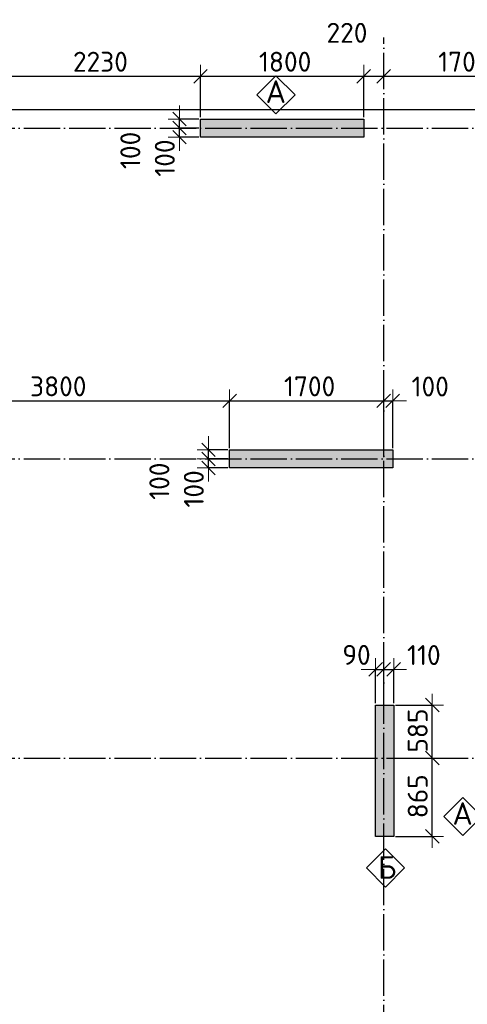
# Model space of a CAD drawing. Header units: millimetres. Extents: x -3495 to 112233, y -3287 to 47686.
# Tile 38 of 43: x 52686 to 57622, y 36823 to 47686. Entities that reach past the tile are written whole.
import ezdxf

# ---------------------------------------------------------------- set-up
doc = ezdxf.new("R2010")
doc.units = ezdxf.units.MM
doc.header["$PDMODE"] = 65
doc.linetypes.add('______11', pattern=[500, 400, -50, 0, -50])
doc.linetypes.add('______5', pattern=[1100, 800, -100, 100, -100])
for name, color, linetype, lineweight in [('Standard', 7, 'Continuous', 25), ('Армирование стержнями_ общее', 40, 'Continuous', 35), ('Размерная линия_ общее', 7, 'Continuous', 13)]:
    doc.layers.add(name, color=color, linetype=linetype, lineweight=lineweight)
doc.layers.add('Осевая линия_ общее', color=7, linetype='______5', lineweight=13, true_color=0xa0a0a0)
doc.styles.add('ISOCPEUR', font='isocpeur.ttf')
doc.dimstyles.new('DIMSTYLE_3', dxfattribs={"dimtxt": 220, "dimasz": 250, "dimexe": 0, "dimexo": 0, "dimgap": 110, "dimtad": 2, "dimdec": 0, "dimrnd": 5, "dimzin": 12, "dimdsep": 46, "dimtxsty": 'ISOCPEUR', "dimblk1": 'ALL_ML_STRICH', "dimblk2": 'ALL_ML_STRICH', "dimsah": 1, "dimcen": 0, "dimclrd": 7, "dimclre": 256, "dimclrt": 7, "dimadec": 0, "dimazin": 0, "dimtfac": 1, "dimtdec": 0, "dimtix": 1, "dimtmove": 2, "dimatfit": 3, "dimfxl": 0, "dimtzin": 0, "dimlwd": 0, "dimlwe": -3, "dimarcsym": 0})
doc.dimstyles.new('DIMSTYLE_8', dxfattribs={"dimtxt": 220, "dimasz": 250, "dimexe": 0, "dimexo": 0, "dimgap": 110, "dimtad": 2, "dimdec": 0, "dimrnd": 5, "dimzin": 12, "dimdsep": 46, "dimtxsty": 'ISOCPEUR', "dimblk1": 'ALL_ML_STRICH', "dimblk2": 'ALL_ML_STRICH', "dimsah": 1, "dimcen": 0, "dimclrd": 7, "dimclre": 256, "dimclrt": 7, "dimadec": 0, "dimazin": 0, "dimtfac": 1, "dimtdec": 0, "dimtix": 1, "dimtmove": 2, "dimatfit": 3, "dimfxl": 0, "dimtvp": 1.2, "dimtzin": 0, "dimlwd": 0, "dimlwe": -3, "dimarcsym": 0})

# ---------------------------------------------------------------- blocks, each defined once
blk = doc.blocks.new('СЛОЖНЫЙ_ОБЪЕКТ_0')
at = {"layer": 'Осевая линия_ общее', "color": 253, "linetype": '______11', "lineweight": -3, "true_color": 0xa0a0a0, "transparency": 33554687}
for p, q in [((56700, -2590), (56700, 47490)), ((47230, 46490), (64210, 46490)), ((47230, 42840), (64210, 42840)), ((47230, 39540), (64820, 39540))]:
    blk.add_line(p, q, dxfattribs=at)
blk = doc.blocks.new('СЛОЖНЫЙ_ОБЪЕКТ_4')
at = {"layer": 'Армирование стержнями_ общее', "color": 7, "linetype": 'Continuous', "lineweight": 13, "transparency": 33554687}
blk.add_lwpolyline([(55512, 47068), (55302, 46858), (55512, 46648), (55722, 46858), (55512, 47068)], close=True, dxfattribs=at)
at = {"layer": 'Армирование стержнями_ общее', "color": 7, "linetype": 'Continuous', "lineweight": 13, "transparency": 33554687, "insert": (55398, 46892), "char_height": 250, "width": 327.27, "attachment_point": 4, "style": 'ISOCPEUR'}
blk.add_mtext('\\A1;{\\fISOCPEUR|i0|b0;\\H250.000000;\\W1.000000;\\C7;А}\\P', dxfattribs=at)
blk = doc.blocks.new('СЛОЖНЫЙ_ОБЪЕКТ_7')
at = {"layer": 'Армирование стержнями_ общее', "color": 7, "linetype": 'Continuous', "lineweight": 13, "transparency": 33554687}
blk.add_lwpolyline([(57572, 39104), (57362, 38894), (57572, 38684), (57782, 38894), (57572, 39104)], close=True, dxfattribs=at)
at = {"layer": 'Армирование стержнями_ общее', "color": 7, "linetype": 'Continuous', "lineweight": 13, "transparency": 33554687, "insert": (57458, 38928), "char_height": 250, "width": 327.27, "attachment_point": 4, "style": 'ISOCPEUR'}
blk.add_mtext('\\A1;{\\fISOCPEUR|i0|b0;\\H250.000000;\\W1.000000;\\C7;А}\\P', dxfattribs=at)
blk = doc.blocks.new('СЛОЖНЫЙ_ОБЪЕКТ_8')
at = {"layer": 'Армирование стержнями_ общее', "color": 7, "linetype": 'Continuous', "lineweight": 13, "transparency": 33554687}
blk.add_lwpolyline([(56721, 38537), (56511, 38327), (56721, 38117), (56931, 38327), (56721, 38537)], close=True, dxfattribs=at)
at = {"layer": 'Армирование стержнями_ общее', "color": 7, "linetype": 'Continuous', "lineweight": 13, "transparency": 33554687, "insert": (56636, 38333), "char_height": 250, "width": 300, "attachment_point": 4, "style": 'ISOCPEUR'}
blk.add_mtext('\\A1;{\\fISOCPEUR|i0|b0;\\H250.000000;\\W1.000000;\\C7;Б}\\P', dxfattribs=at)
blk = doc.blocks.new('ALL_ML_STRICH')
at = {"color": 0, "linetype": 'ByBlock', "lineweight": -2}
for p, q in [((0, -0.5), (0, 0.5)), ((-1, 0), (0.5, 0)), ((-0.3, -0.3), (0.3, 0.3))]:
    blk.add_line(p, q, dxfattribs=at)
blk = doc.blocks.new('*D168')
at = {"layer": 'DEFPOINTS', "color": 7, "linetype": 'Continuous', "lineweight": 13, "transparency": 33554687}
for p in [(52450, 47062), (52450, 46590), (54680, 46590)]:
    blk.add_point(p, dxfattribs=at)
at = {"layer": 'Размерная линия_ общее', "color": 253, "linetype": 'Continuous', "lineweight": -2, "true_color": 0xa0a0a0, "transparency": 33554687}
for p, q in [((52450, 46610), (52450, 47062)), ((54680, 46610), (54680, 47062))]:
    blk.add_line(p, q, dxfattribs=at)
at = {"layer": 'Размерная линия_ общее', "color": 7, "linetype": 'Continuous', "lineweight": -2, "transparency": 33554687}
blk.add_line((52450, 47062), (54680, 47062), dxfattribs=at)
at = {"layer": 'Размерная линия_ общее', "color": 7, "linetype": 'Continuous', "lineweight": 13, "transparency": 33554687, "xscale": 250, "yscale": 250, "zscale": 250, "rotation": 180}
blk.add_blockref('ALL_ML_STRICH', (52450, 47062), dxfattribs=at)
at = {"layer": 'Размерная линия_ общее', "color": 7, "linetype": 'Continuous', "lineweight": 13, "transparency": 33554687, "xscale": 250, "yscale": 250, "zscale": 250}
blk.add_blockref('ALL_ML_STRICH', (54680, 47062), dxfattribs=at)
at = {"layer": 'Размерная линия_ общее', "color": 7, "linetype": 'Continuous', "lineweight": 13, "transparency": 33554687, "insert": (53576, 47222), "char_height": 220, "width": 880, "attachment_point": 5, "style": 'ISOCPEUR'}
blk.add_mtext('\\A1;{2230}', dxfattribs=at)
blk = doc.blocks.new('*D169')
at = {"layer": 'DEFPOINTS', "color": 7, "linetype": 'Continuous', "lineweight": 13, "transparency": 33554687}
for p in [(54680, 47062), (54680, 46590), (56480, 46590)]:
    blk.add_point(p, dxfattribs=at)
at = {"layer": 'Размерная линия_ общее', "color": 253, "linetype": 'Continuous', "lineweight": -2, "true_color": 0xa0a0a0, "transparency": 33554687}
for p, q in [((54680, 46610), (54680, 47062)), ((56480, 46610), (56480, 47062))]:
    blk.add_line(p, q, dxfattribs=at)
at = {"layer": 'Размерная линия_ общее', "color": 7, "linetype": 'Continuous', "lineweight": -2, "transparency": 33554687}
blk.add_line((54680, 47062), (56480, 47062), dxfattribs=at)
at = {"layer": 'Размерная линия_ общее', "color": 7, "linetype": 'Continuous', "lineweight": 13, "transparency": 33554687, "xscale": 250, "yscale": 250, "zscale": 250, "rotation": 180}
blk.add_blockref('ALL_ML_STRICH', (54680, 47062), dxfattribs=at)
at = {"layer": 'Размерная линия_ общее', "color": 7, "linetype": 'Continuous', "lineweight": 13, "transparency": 33554687, "xscale": 250, "yscale": 250, "zscale": 250}
blk.add_blockref('ALL_ML_STRICH', (56480, 47062), dxfattribs=at)
at = {"layer": 'Размерная линия_ общее', "color": 7, "linetype": 'Continuous', "lineweight": 13, "transparency": 33554687, "insert": (55613, 47222), "char_height": 220, "width": 880, "attachment_point": 5, "style": 'ISOCPEUR'}
blk.add_mtext('\\A1;{1800}', dxfattribs=at)
blk = doc.blocks.new('*D170')
at = {"layer": 'DEFPOINTS', "color": 7, "linetype": 'Continuous', "lineweight": 13, "transparency": 33554687}
for p in [(56480, 47062), (56700, 46922), (56480, 46590)]:
    blk.add_point(p, dxfattribs=at)
at = {"layer": 'Размерная линия_ общее', "color": 253, "linetype": 'Continuous', "lineweight": -2, "true_color": 0xa0a0a0, "transparency": 33554687}
for p, q in [((56480, 46610), (56480, 47062)), ((56700, 46942), (56700, 47062))]:
    blk.add_line(p, q, dxfattribs=at)
at = {"layer": 'Размерная линия_ общее', "color": 7, "linetype": 'Continuous', "lineweight": -2, "transparency": 33554687}
blk.add_line((56480, 47062), (56700, 47062), dxfattribs=at)
at = {"layer": 'Размерная линия_ общее', "color": 7, "linetype": 'Continuous', "lineweight": 13, "transparency": 33554687, "xscale": 250, "yscale": 250, "zscale": 250, "rotation": 180}
blk.add_blockref('ALL_ML_STRICH', (56480, 47062), dxfattribs=at)
at = {"layer": 'Размерная линия_ общее', "color": 7, "linetype": 'Continuous', "lineweight": 13, "transparency": 33554687, "xscale": 250, "yscale": 250, "zscale": 250}
blk.add_blockref('ALL_ML_STRICH', (56700, 47062), dxfattribs=at)
at = {"layer": 'Размерная линия_ общее', "color": 7, "linetype": 'Continuous', "lineweight": 13, "transparency": 33554687, "insert": (56295, 47541), "char_height": 220, "width": 660, "attachment_point": 5, "style": 'ISOCPEUR'}
blk.add_mtext('\\A1;{220}', dxfattribs=at)
blk = doc.blocks.new('*D171')
at = {"layer": 'DEFPOINTS', "color": 7, "linetype": 'Continuous', "lineweight": 13, "transparency": 33554687}
for p in [(56700, 47062), (58400, 46972), (56700, 46922)]:
    blk.add_point(p, dxfattribs=at)
at = {"layer": 'Размерная линия_ общее', "color": 253, "linetype": 'Continuous', "lineweight": -2, "true_color": 0xa0a0a0, "transparency": 33554687}
for p, q in [((56700, 46942), (56700, 47062)), ((58400, 46992), (58400, 47062))]:
    blk.add_line(p, q, dxfattribs=at)
at = {"layer": 'Размерная линия_ общее', "color": 7, "linetype": 'Continuous', "lineweight": -2, "transparency": 33554687}
blk.add_line((56700, 47062), (58400, 47062), dxfattribs=at)
at = {"layer": 'Размерная линия_ общее', "color": 7, "linetype": 'Continuous', "lineweight": 13, "transparency": 33554687, "xscale": 250, "yscale": 250, "zscale": 250, "rotation": 180}
blk.add_blockref('ALL_ML_STRICH', (56700, 47062), dxfattribs=at)
at = {"layer": 'Размерная линия_ общее', "color": 7, "linetype": 'Continuous', "lineweight": 13, "transparency": 33554687, "xscale": 250, "yscale": 250, "zscale": 250}
blk.add_blockref('ALL_ML_STRICH', (58400, 47062), dxfattribs=at)
at = {"layer": 'Размерная линия_ общее', "color": 7, "linetype": 'Continuous', "lineweight": 13, "transparency": 33554687, "insert": (57583, 47222), "char_height": 220, "width": 880, "attachment_point": 5, "style": 'ISOCPEUR'}
blk.add_mtext('\\A1;{1700}', dxfattribs=at)
blk = doc.blocks.new('*D178')
at = {"layer": 'DEFPOINTS', "color": 7, "linetype": 'Continuous', "lineweight": 13, "transparency": 33554687}
for p in [(51200, 43481), (51200, 42940), (55000, 42940)]:
    blk.add_point(p, dxfattribs=at)
at = {"layer": 'Размерная линия_ общее', "color": 253, "linetype": 'Continuous', "lineweight": -2, "true_color": 0xa0a0a0, "transparency": 33554687}
for p, q in [((51200, 42960), (51200, 43481)), ((55000, 42960), (55000, 43481))]:
    blk.add_line(p, q, dxfattribs=at)
at = {"layer": 'Размерная линия_ общее', "color": 7, "linetype": 'Continuous', "lineweight": -2, "transparency": 33554687}
blk.add_line((51200, 43481), (55000, 43481), dxfattribs=at)
at = {"layer": 'Размерная линия_ общее', "color": 7, "linetype": 'Continuous', "lineweight": 13, "transparency": 33554687, "xscale": 250, "yscale": 250, "zscale": 250, "rotation": 180}
blk.add_blockref('ALL_ML_STRICH', (51200, 43481), dxfattribs=at)
at = {"layer": 'Размерная линия_ общее', "color": 7, "linetype": 'Continuous', "lineweight": 13, "transparency": 33554687, "xscale": 250, "yscale": 250, "zscale": 250}
blk.add_blockref('ALL_ML_STRICH', (55000, 43481), dxfattribs=at)
at = {"layer": 'Размерная линия_ общее', "color": 7, "linetype": 'Continuous', "lineweight": 13, "transparency": 33554687, "insert": (53111, 43641), "char_height": 220, "width": 880, "attachment_point": 5, "style": 'ISOCPEUR'}
blk.add_mtext('\\A1;{3800}', dxfattribs=at)
blk = doc.blocks.new('*D179')
at = {"layer": 'DEFPOINTS', "color": 7, "linetype": 'Continuous', "lineweight": 13, "transparency": 33554687}
for p in [(55000, 43481), (55000, 42940), (56700, 42840)]:
    blk.add_point(p, dxfattribs=at)
at = {"layer": 'Размерная линия_ общее', "color": 253, "linetype": 'Continuous', "lineweight": -2, "true_color": 0xa0a0a0, "transparency": 33554687}
for p, q in [((55000, 42960), (55000, 43481)), ((56700, 42860), (56700, 43481))]:
    blk.add_line(p, q, dxfattribs=at)
at = {"layer": 'Размерная линия_ общее', "color": 7, "linetype": 'Continuous', "lineweight": -2, "transparency": 33554687}
blk.add_line((55000, 43481), (56700, 43481), dxfattribs=at)
at = {"layer": 'Размерная линия_ общее', "color": 7, "linetype": 'Continuous', "lineweight": 13, "transparency": 33554687, "xscale": 250, "yscale": 250, "zscale": 250, "rotation": 180}
blk.add_blockref('ALL_ML_STRICH', (55000, 43481), dxfattribs=at)
at = {"layer": 'Размерная линия_ общее', "color": 7, "linetype": 'Continuous', "lineweight": 13, "transparency": 33554687, "xscale": 250, "yscale": 250, "zscale": 250}
blk.add_blockref('ALL_ML_STRICH', (56700, 43481), dxfattribs=at)
at = {"layer": 'Размерная линия_ общее', "color": 7, "linetype": 'Continuous', "lineweight": 13, "transparency": 33554687, "insert": (55883, 43641), "char_height": 220, "width": 880, "attachment_point": 5, "style": 'ISOCPEUR'}
blk.add_mtext('\\A1;{1700}', dxfattribs=at)
blk = doc.blocks.new('*D180')
at = {"layer": 'DEFPOINTS', "color": 7, "linetype": 'Continuous', "lineweight": 13, "transparency": 33554687}
for p in [(56700, 43481), (56800, 42940), (56700, 42840)]:
    blk.add_point(p, dxfattribs=at)
at = {"layer": 'Размерная линия_ общее', "color": 253, "linetype": 'Continuous', "lineweight": -2, "true_color": 0xa0a0a0, "transparency": 33554687}
for p, q in [((56700, 42860), (56700, 43481)), ((56800, 42960), (56800, 43481))]:
    blk.add_line(p, q, dxfattribs=at)
at = {"layer": 'Размерная линия_ общее', "color": 7, "linetype": 'Continuous', "lineweight": -2, "transparency": 33554687}
blk.add_line((56700, 43481), (56800, 43481), dxfattribs=at)
at = {"layer": 'Размерная линия_ общее', "color": 7, "linetype": 'Continuous', "lineweight": 13, "transparency": 33554687, "xscale": 250, "yscale": 250, "zscale": 250}
blk.add_blockref('ALL_ML_STRICH', (56800, 43481), dxfattribs=at)
at = {"layer": 'Размерная линия_ общее', "color": 7, "linetype": 'Continuous', "lineweight": 13, "transparency": 33554687, "xscale": 250, "yscale": 250, "zscale": 250, "rotation": 180}
blk.add_blockref('ALL_ML_STRICH', (56700, 43481), dxfattribs=at)
at = {"layer": 'Размерная линия_ общее', "color": 7, "linetype": 'Continuous', "lineweight": 13, "transparency": 33554687, "insert": (57213, 43639), "char_height": 220, "width": 660, "attachment_point": 5, "style": 'ISOCPEUR'}
blk.add_mtext('\\A1;{100}', dxfattribs=at)
blk = doc.blocks.new('*D222')
at = {"layer": 'DEFPOINTS', "color": 7, "linetype": 'Continuous', "lineweight": 13, "transparency": 33554687}
for p in [(56810, 39540), (56810, 38675), (57235, 38675)]:
    blk.add_point(p, dxfattribs=at)
at = {"layer": 'Размерная линия_ общее', "color": 253, "linetype": 'Continuous', "lineweight": -2, "true_color": 0xa0a0a0, "transparency": 33554687}
for p, q in [((56830, 39540), (57235, 39540)), ((56830, 38675), (57235, 38675))]:
    blk.add_line(p, q, dxfattribs=at)
at = {"layer": 'Размерная линия_ общее', "color": 7, "linetype": 'Continuous', "lineweight": -2, "transparency": 33554687}
blk.add_line((57235, 38675), (57235, 39540), dxfattribs=at)
at = {"layer": 'Размерная линия_ общее', "color": 7, "linetype": 'Continuous', "lineweight": 13, "transparency": 33554687, "xscale": 250, "yscale": 250, "zscale": 250}
for p, rotation in [((57235, 39540), 90), ((57235, 38675), 270)]:
    blk.add_blockref('ALL_ML_STRICH', p, dxfattribs=dict(at, rotation=rotation))
at = {"layer": 'Размерная линия_ общее', "color": 7, "linetype": 'Continuous', "lineweight": 13, "transparency": 33554687, "insert": (57075, 39118), "char_height": 220, "width": 660, "attachment_point": 5, "rotation": 90, "style": 'ISOCPEUR'}
blk.add_mtext('\\A1;{865}', dxfattribs=at)
blk = doc.blocks.new('*D223')
at = {"layer": 'DEFPOINTS', "color": 7, "linetype": 'Continuous', "lineweight": 13, "transparency": 33554687}
for p in [(56810, 40125), (56810, 39540), (57235, 39540)]:
    blk.add_point(p, dxfattribs=at)
at = {"layer": 'Размерная линия_ общее', "color": 253, "linetype": 'Continuous', "lineweight": -2, "true_color": 0xa0a0a0, "transparency": 33554687}
for p, q in [((56830, 40125), (57235, 40125)), ((56830, 39540), (57235, 39540))]:
    blk.add_line(p, q, dxfattribs=at)
at = {"layer": 'Размерная линия_ общее', "color": 7, "linetype": 'Continuous', "lineweight": -2, "transparency": 33554687}
blk.add_line((57235, 39540), (57235, 40125), dxfattribs=at)
at = {"layer": 'Размерная линия_ общее', "color": 7, "linetype": 'Continuous', "lineweight": 13, "transparency": 33554687, "xscale": 250, "yscale": 250, "zscale": 250}
for p, rotation in [((57235, 40125), 90), ((57235, 39540), 270)]:
    blk.add_blockref('ALL_ML_STRICH', p, dxfattribs=dict(at, rotation=rotation))
at = {"layer": 'Размерная линия_ общее', "color": 7, "linetype": 'Continuous', "lineweight": 13, "transparency": 33554687, "insert": (57075, 39843), "char_height": 220, "width": 660, "attachment_point": 5, "rotation": 90, "style": 'ISOCPEUR'}
blk.add_mtext('\\A1;{585}', dxfattribs=at)
blk = doc.blocks.new('*D234')
at = {"layer": 'DEFPOINTS', "color": 7, "linetype": 'Continuous', "lineweight": 13, "transparency": 33554687}
for p in [(55000, 42840), (54768, 42740), (55000, 42740)]:
    blk.add_point(p, dxfattribs=at)
at = {"layer": 'Размерная линия_ общее', "color": 253, "linetype": 'Continuous', "lineweight": -2, "true_color": 0xa0a0a0, "transparency": 33554687}
for p, q in [((54980, 42840), (54768, 42840)), ((54980, 42740), (54768, 42740))]:
    blk.add_line(p, q, dxfattribs=at)
at = {"layer": 'Размерная линия_ общее', "color": 7, "linetype": 'Continuous', "lineweight": -2, "transparency": 33554687}
blk.add_line((54768, 42740), (54768, 42840), dxfattribs=at)
at = {"layer": 'Размерная линия_ общее', "color": 7, "linetype": 'Continuous', "lineweight": 13, "transparency": 33554687, "xscale": 250, "yscale": 250, "zscale": 250}
for p, rotation in [((54768, 42740), 270), ((54768, 42840), 90)]:
    blk.add_blockref('ALL_ML_STRICH', p, dxfattribs=dict(at, rotation=rotation))
at = {"layer": 'Размерная линия_ общее', "color": 7, "linetype": 'Continuous', "lineweight": 13, "transparency": 33554687, "insert": (54606, 42509), "char_height": 220, "width": 660, "attachment_point": 5, "rotation": 90, "style": 'ISOCPEUR'}
blk.add_mtext('\\A1;{100}', dxfattribs=at)
blk = doc.blocks.new('*D235')
at = {"layer": 'DEFPOINTS', "color": 7, "linetype": 'Continuous', "lineweight": 13, "transparency": 33554687}
for p in [(55000, 42940), (54768, 42840), (55000, 42840)]:
    blk.add_point(p, dxfattribs=at)
at = {"layer": 'Размерная линия_ общее', "color": 253, "linetype": 'Continuous', "lineweight": -2, "true_color": 0xa0a0a0, "transparency": 33554687}
for p, q in [((54980, 42940), (54768, 42940)), ((54980, 42840), (54768, 42840))]:
    blk.add_line(p, q, dxfattribs=at)
at = {"layer": 'Размерная линия_ общее', "color": 7, "linetype": 'Continuous', "lineweight": -2, "transparency": 33554687}
blk.add_line((54768, 42840), (54768, 42940), dxfattribs=at)
at = {"layer": 'Размерная линия_ общее', "color": 7, "linetype": 'Continuous', "lineweight": 13, "transparency": 33554687, "xscale": 250, "yscale": 250, "zscale": 250}
for p, rotation in [((54768, 42840), 270), ((54768, 42940), 90)]:
    blk.add_blockref('ALL_ML_STRICH', p, dxfattribs=dict(at, rotation=rotation))
at = {"layer": 'Размерная линия_ общее', "color": 7, "linetype": 'Continuous', "lineweight": 13, "transparency": 33554687, "insert": (54226, 42594), "char_height": 220, "width": 660, "attachment_point": 5, "rotation": 90, "style": 'ISOCPEUR'}
blk.add_mtext('\\A1;{100}', dxfattribs=at)
blk = doc.blocks.new('*D278')
at = {"layer": 'DEFPOINTS', "color": 7, "linetype": 'Continuous', "lineweight": 13, "transparency": 33554687}
for p in [(54448, 46390), (54680, 46490), (54680, 46390)]:
    blk.add_point(p, dxfattribs=at)
at = {"layer": 'Размерная линия_ общее', "color": 253, "linetype": 'Continuous', "lineweight": -2, "true_color": 0xa0a0a0, "transparency": 33554687}
for p, q in [((54660, 46490), (54448, 46490)), ((54660, 46390), (54448, 46390))]:
    blk.add_line(p, q, dxfattribs=at)
at = {"layer": 'Размерная линия_ общее', "color": 7, "linetype": 'Continuous', "lineweight": -2, "transparency": 33554687}
blk.add_line((54448, 46390), (54448, 46490), dxfattribs=at)
at = {"layer": 'Размерная линия_ общее', "color": 7, "linetype": 'Continuous', "lineweight": 13, "transparency": 33554687, "xscale": 250, "yscale": 250, "zscale": 250}
for p, rotation in [((54448, 46390), 270), ((54448, 46490), 90)]:
    blk.add_blockref('ALL_ML_STRICH', p, dxfattribs=dict(at, rotation=rotation))
at = {"layer": 'Размерная линия_ общее', "color": 7, "linetype": 'Continuous', "lineweight": 13, "transparency": 33554687, "insert": (54286, 46159), "char_height": 220, "width": 660, "attachment_point": 5, "rotation": 90, "style": 'ISOCPEUR'}
blk.add_mtext('\\A1;{100}', dxfattribs=at)
blk = doc.blocks.new('*D279')
at = {"layer": 'DEFPOINTS', "color": 7, "linetype": 'Continuous', "lineweight": 13, "transparency": 33554687}
for p in [(54680, 46590), (54448, 46490), (54680, 46490)]:
    blk.add_point(p, dxfattribs=at)
at = {"layer": 'Размерная линия_ общее', "color": 253, "linetype": 'Continuous', "lineweight": -2, "true_color": 0xa0a0a0, "transparency": 33554687}
for p, q in [((54660, 46590), (54448, 46590)), ((54660, 46490), (54448, 46490))]:
    blk.add_line(p, q, dxfattribs=at)
at = {"layer": 'Размерная линия_ общее', "color": 7, "linetype": 'Continuous', "lineweight": -2, "transparency": 33554687}
blk.add_line((54448, 46490), (54448, 46590), dxfattribs=at)
at = {"layer": 'Размерная линия_ общее', "color": 7, "linetype": 'Continuous', "lineweight": 13, "transparency": 33554687, "xscale": 250, "yscale": 250, "zscale": 250}
for p, rotation in [((54448, 46490), 270), ((54448, 46590), 90)]:
    blk.add_blockref('ALL_ML_STRICH', p, dxfattribs=dict(at, rotation=rotation))
at = {"layer": 'Размерная линия_ общее', "color": 7, "linetype": 'Continuous', "lineweight": 13, "transparency": 33554687, "insert": (53906, 46244), "char_height": 220, "width": 660, "attachment_point": 5, "rotation": 90, "style": 'ISOCPEUR'}
blk.add_mtext('\\A1;{100}', dxfattribs=at)
blk = doc.blocks.new('*D306')
at = {"layer": 'DEFPOINTS', "color": 7, "linetype": 'Continuous', "lineweight": 13, "transparency": 33554687}
for p in [(56610, 40518), (56610, 40125), (56700, 40125)]:
    blk.add_point(p, dxfattribs=at)
at = {"layer": 'Размерная линия_ общее', "color": 253, "linetype": 'Continuous', "lineweight": -2, "true_color": 0xa0a0a0, "transparency": 33554687}
for p, q in [((56610, 40145), (56610, 40518)), ((56700, 40145), (56700, 40518))]:
    blk.add_line(p, q, dxfattribs=at)
at = {"layer": 'Размерная линия_ общее', "color": 7, "linetype": 'Continuous', "lineweight": -2, "transparency": 33554687}
blk.add_line((56610, 40518), (56700, 40518), dxfattribs=at)
at = {"layer": 'Размерная линия_ общее', "color": 7, "linetype": 'Continuous', "lineweight": 13, "transparency": 33554687, "xscale": 250, "yscale": 250, "zscale": 250}
blk.add_blockref('ALL_ML_STRICH', (56700, 40518), dxfattribs=at)
at = {"layer": 'Размерная линия_ общее', "color": 7, "linetype": 'Continuous', "lineweight": 13, "transparency": 33554687, "xscale": 250, "yscale": 250, "zscale": 250, "rotation": 180}
blk.add_blockref('ALL_ML_STRICH', (56610, 40518), dxfattribs=at)
at = {"layer": 'Размерная линия_ общее', "color": 7, "linetype": 'Continuous', "lineweight": 13, "transparency": 33554687, "insert": (56400, 40678), "char_height": 220, "width": 440, "attachment_point": 5, "style": 'ISOCPEUR'}
blk.add_mtext('\\A1;{90}', dxfattribs=at)
blk = doc.blocks.new('*D307')
at = {"layer": 'DEFPOINTS', "color": 7, "linetype": 'Continuous', "lineweight": 13, "transparency": 33554687}
for p in [(56700, 40518), (56700, 40125), (56810, 40125)]:
    blk.add_point(p, dxfattribs=at)
at = {"layer": 'Размерная линия_ общее', "color": 253, "linetype": 'Continuous', "lineweight": -2, "true_color": 0xa0a0a0, "transparency": 33554687}
for p, q in [((56700, 40145), (56700, 40518)), ((56810, 40145), (56810, 40518))]:
    blk.add_line(p, q, dxfattribs=at)
at = {"layer": 'Размерная линия_ общее', "color": 7, "linetype": 'Continuous', "lineweight": -2, "transparency": 33554687}
blk.add_line((56700, 40518), (56810, 40518), dxfattribs=at)
at = {"layer": 'Размерная линия_ общее', "color": 7, "linetype": 'Continuous', "lineweight": 13, "transparency": 33554687, "xscale": 250, "yscale": 250, "zscale": 250}
blk.add_blockref('ALL_ML_STRICH', (56810, 40518), dxfattribs=at)
at = {"layer": 'Размерная линия_ общее', "color": 7, "linetype": 'Continuous', "lineweight": 13, "transparency": 33554687, "xscale": 250, "yscale": 250, "zscale": 250, "rotation": 180}
blk.add_blockref('ALL_ML_STRICH', (56700, 40518), dxfattribs=at)
at = {"layer": 'Размерная линия_ общее', "color": 7, "linetype": 'Continuous', "lineweight": 13, "transparency": 33554687, "insert": (57143, 40676), "char_height": 220, "width": 660, "attachment_point": 5, "style": 'ISOCPEUR'}
blk.add_mtext('\\A1;{110}', dxfattribs=at)

msp = doc.modelspace()

# ---------------------------------------------------------------- hatches: boundary and pattern name
at = {"linetype": 'Continuous', "lineweight": 13, "transparency": 33554687}
msp.add_hatch(color=7, dxfattribs=at).paths.add_polyline_path([(55000, 42940), (55000, 42740), (56800, 42740), (56800, 42940)])
at = {"layer": 'Standard', "linetype": 'Continuous', "lineweight": 13, "transparency": 33554687}
for points in [[(54680, 46590), (54680, 46390), (56480, 46390), (56480, 46590)], [(56610, 38675), (56810, 38675), (56810, 40125), (56610, 40125)]]:
    msp.add_hatch(color=7, dxfattribs=at).paths.add_polyline_path(points)

# ---------------------------------------------------------------- linework, layer by layer
at = {"color": 7, "linetype": 'Continuous', "lineweight": -3, "transparency": 33554687}
for p, q in [((55000, 42740), (55000, 42940)), ((55000, 42940), (56800, 42940)), ((56800, 42940), (56800, 42740)), ((56800, 42740), (55000, 42740))]:
    msp.add_line(p, q, dxfattribs=at)
at = {"layer": 'Standard', "color": 7, "linetype": 'Continuous', "lineweight": -3, "transparency": 33554687}
for p, q in [((54680, 46390), (54680, 46590)), ((54680, 46590), (56480, 46590)), ((56480, 46590), (56480, 46390)), ((56480, 46390), (54680, 46390)), ((56610, 38675), (56610, 40125)), ((56610, 40125), (56810, 40125)), ((56810, 40125), (56810, 38675)), ((56810, 38675), (56610, 38675))]:
    msp.add_line(p, q, dxfattribs=at)
at = {"layer": 'Standard', "color": 7, "linetype": 'Continuous', "lineweight": 25, "transparency": 33554687}
msp.add_lwpolyline([(49650, -350.2), (75250, -350.2), (75250, 46690), (49650, 46690), (49650, -350.2)], dxfattribs=at)

# ---------------------------------------------------------------- block references
at = {"layer": 'Армирование стержнями_ общее', "color": 7, "linetype": 'Continuous', "lineweight": 13, "transparency": 33554687}
for name in ['СЛОЖНЫЙ_ОБЪЕКТ_4', 'СЛОЖНЫЙ_ОБЪЕКТ_7', 'СЛОЖНЫЙ_ОБЪЕКТ_8']:
    msp.add_blockref(name, (0, 0), dxfattribs=at)
at = {"layer": 'Осевая линия_ общее', "color": 253, "linetype": '______11', "lineweight": -3, "true_color": 0xa0a0a0, "transparency": 33554687}
msp.add_blockref('СЛОЖНЫЙ_ОБЪЕКТ_0', (0, 0), dxfattribs=at)

# ---------------------------------------------------------------- dimensions: what is measured, and where the dimension line sits
at = {"layer": 'Размерная линия_ общее', "color": 7, "linetype": 'Continuous', "lineweight": 13, "transparency": 33554687}
for base, p1, p2, dimstyle, picture, middle in [((56700, 47061.7), (56480, 46610), (56700, 46942.4), 'DIMSTYLE_8', '*D170', (56295.4, 47541.4)), ((54680, 47061.7), (52450, 46610), (54680, 46610), 'DIMSTYLE_3', '*D168', (53576, 47221.7)), ((56480, 47061.7), (54680, 46610), (56480, 46610), 'DIMSTYLE_3', '*D169', (55613, 47221.7)), ((58400, 47061.7), (56700, 46942.4), (58400, 46992.2), 'DIMSTYLE_3', '*D171', (57583, 47221.7)), ((55000, 43481.1), (51200, 42960), (55000, 42960), 'DIMSTYLE_3', '*D178', (53111, 43641.1)), ((56700, 43481.1), (55000, 42960), (56700, 42860), 'DIMSTYLE_3', '*D179', (55883, 43641.1)), ((56800, 43481.1), (56700, 42860), (56800, 42960), 'DIMSTYLE_8', '*D180', (57212.7, 43638.8)), ((56700, 40518), (56610, 40145), (56700, 40145), 'DIMSTYLE_8', '*D306', (56399.9, 40678)), ((56810, 40518), (56700, 40145), (56810, 40145), 'DIMSTYLE_8', '*D307', (57142.5, 40676.1))]:
    dim = msp.add_linear_dim(base=base, p1=p1, p2=p2, dimstyle=dimstyle, override={"dimpost": '<>', "dimclrd": 7, "dimclre": 253, "dimclrt": 7, "dimlwd": 0, "dimlwe": 65533}, dxfattribs=at)
    dim.commit()
    dim.dimension.update_dxf_attribs({"geometry": picture, "text_midpoint": middle, "dimtype": 160})
for base, p1, p2, dimstyle, picture, middle in [((54448, 46590), (54660, 46490), (54660, 46590), 'DIMSTYLE_8', '*D279', (53905.6, 46244.1)), ((54448, 46490), (54660, 46390), (54660, 46490), 'DIMSTYLE_8', '*D278', (54285.6, 46158.8)), ((54768, 42940), (54980, 42840), (54980, 42940), 'DIMSTYLE_8', '*D235', (54225.6, 42594.1)), ((54768, 42840), (54980, 42740), (54980, 42840), 'DIMSTYLE_8', '*D234', (54605.6, 42508.8)), ((57235, 40125), (56830, 39540), (56830, 40125), 'DIMSTYLE_8', '*D223', (57075, 39843.5)), ((57235, 39540), (56830, 38675), (56830, 39540), 'DIMSTYLE_3', '*D222', (57075, 39118.5))]:
    dim = msp.add_linear_dim(base=base, p1=p1, p2=p2, angle=90, dimstyle=dimstyle, override={"dimpost": '<>', "dimclrd": 7, "dimclre": 253, "dimclrt": 7, "dimlwd": 0, "dimlwe": 65533}, dxfattribs=at)
    dim.commit()
    dim.dimension.update_dxf_attribs({"geometry": picture, "text_midpoint": middle, "dimtype": 160})

doc.saveas('drawing.dxf')
